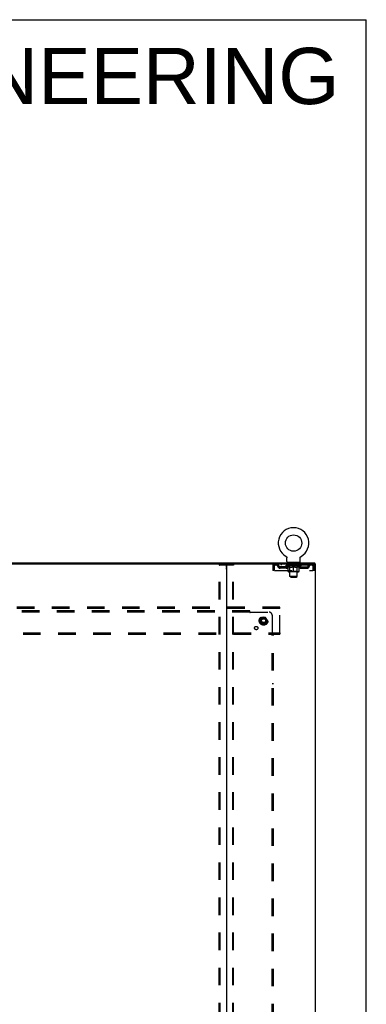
# Model space of a CAD drawing. Header units: inches. Extents: x 0 to 268, y 0 to 174.
# Tile 30 of 30: x 239 to 268, y 91 to 174. Entities that reach past the tile are written whole.
import ezdxf

# ---------------------------------------------------------------- set-up
doc = ezdxf.new("R2010")
doc.units = ezdxf.units.IN
doc.header["$LTSCALE"] = 14.749625
doc.header["$MEASUREMENT"] = 0
doc.linetypes.add('DOT', pattern=[0.2, 0.1, -0.1])
doc.linetypes.add('HIDDEN', pattern=[0.2, 0.1, -0.1])
doc.layers.get('0').update_dxf_attribs({"linetype": 'CONTINUOUS'})
for name, color, linetype in [('DEFAULT_2', 8, 'HIDDEN'), ('DIMENSIONS', 7, 'CONTINUOUS'), ('SUBPANEL', 7, 'CONTINUOUS'), ('WITNESSMARKS', 7, 'CONTINUOUS')]:
    doc.layers.add(name, color=color, linetype=linetype)
doc.styles.get("Standard").update_dxf_attribs({"font": 'arial.ttf'})

msp = doc.modelspace()

# ---------------------------------------------------------------- linework, layer by layer
at = {"color": 7, "linetype": 'Continuous'}
for p, q in [((0, 173.525), (268.175, 173.525)), ((268.175, 0), (268.175, 173.525)), ((261.421, 128.388), (261.42, 128.388)), ((261.42, 128.388), (261.425, 128.385)), ((261.423, 128.386), (261.422, 128.387)), ((261.425, 128.385), (261.429, 128.382)), ((261.429, 128.382), (261.433, 128.379)), ((261.433, 128.379), (261.437, 128.376)), ((261.437, 128.376), (261.441, 128.373)), ((261.441, 128.373), (261.445, 128.37)), ((261.445, 128.37), (261.449, 128.366)), ((261.449, 128.367), (261.452, 128.363)), ((262.659, 128.363), (262.663, 128.367)), ((262.663, 128.366), (262.666, 128.37)), ((262.666, 128.37), (262.67, 128.373)), ((262.67, 128.373), (262.674, 128.376)), ((262.674, 128.376), (262.678, 128.379)), ((262.678, 128.379), (262.682, 128.382)), ((262.682, 128.382), (262.687, 128.385)), ((262.682, 128.382), (262.684, 128.383)), ((262.687, 128.385), (262.691, 128.388)), ((262.69, 128.387), (262.688, 128.386)), ((193.62, 127.745), (256.45, 127.745)), ((261.452, 128.363), (261.456, 128.359)), ((261.456, 128.359), (261.459, 128.355)), ((261.459, 128.355), (261.463, 128.351)), ((261.462, 128.352), (261.466, 128.347)), ((261.465, 128.348), (261.468, 128.343)), ((261.468, 128.343), (261.471, 128.339)), ((261.471, 128.339), (261.474, 128.335)), ((261.474, 128.335), (261.476, 128.33)), ((261.476, 128.33), (261.479, 128.326)), ((261.479, 128.326), (261.481, 128.321)), ((261.481, 128.321), (261.483, 128.316)), ((261.483, 128.316), (261.485, 128.312)), ((261.485, 128.312), (261.486, 128.307)), ((261.486, 128.307), (261.488, 128.302)), ((261.488, 128.302), (261.489, 128.297)), ((261.489, 128.297), (261.49, 128.292)), ((261.49, 128.292), (261.491, 128.287)), ((261.491, 128.287), (261.492, 128.282)), ((261.492, 128.282), (261.492, 128.277)), ((261.493, 128.267), (261.493, 128.263)), ((261.493, 127.948), (261.493, 128.263)), ((261.556, 127.879), (261.556, 127.849)), ((262.556, 127.879), (261.556, 127.879)), ((262.556, 127.879), (262.556, 127.849)), ((262.618, 127.948), (262.618, 128.263)), ((262.619, 128.277), (262.62, 128.282)), ((262.619, 128.272), (262.619, 128.277)), ((262.62, 128.287), (262.621, 128.292)), ((262.62, 128.282), (262.62, 128.287)), ((262.621, 128.292), (262.622, 128.297)), ((262.622, 128.297), (262.624, 128.302)), ((262.624, 128.302), (262.625, 128.307)), ((262.625, 128.307), (262.627, 128.312)), ((262.627, 128.312), (262.629, 128.316)), ((262.629, 128.316), (262.631, 128.321)), ((262.631, 128.321), (262.633, 128.326)), ((262.633, 128.326), (262.635, 128.33)), ((262.635, 128.33), (262.638, 128.335)), ((262.638, 128.335), (262.64, 128.339)), ((262.64, 128.339), (262.643, 128.343)), ((262.643, 128.343), (262.646, 128.348)), ((262.646, 128.347), (262.649, 128.352)), ((262.649, 128.351), (262.652, 128.355)), ((262.652, 128.355), (262.656, 128.359)), ((262.656, 128.359), (262.659, 128.363)), ((263.849, 127.745), (263.82, 127.745)), ((263.858, 127.745), (263.858, 127.849))]:
    msp.add_line(p, q, dxfattribs=at)
at = {"color": 3, "linetype": 'Continuous'}
for p, q in [((186.212, 127.849), (263.858, 127.849)), ((256.41, 127.705), (256.41, 47.993)), ((256.45, 127.745), (263.82, 127.745)), ((263.849, 127.745), (263.91, 127.745)), ((263.91, 47.953), (263.91, 127.745))]:
    msp.add_line(p, q, dxfattribs=at)
at = {"color": 7, "linetype": 'Continuous'}
for points in [[(261.492, 128.277), (261.493, 128.272), (261.493, 128.267)], [(262.618, 128.263), (262.618, 128.267), (262.619, 128.272)], [(262.618, 128.263), (262.618, 128.267), (262.619, 128.272)]]:
    msp.add_lwpolyline(points, dxfattribs=at)
msp.add_circle((262.056, 129.507), 0.688, dxfattribs=at)
for centre, radius, start, end in [((262.056, 129.507), 1.288, 299.50527, 240.49473), ((256.37, 127.705), 0.04, 0, 90), ((261.562, 127.948), 0.069, 180, 265), ((262.549, 127.948), 0.069, 275, 360)]:
    msp.add_arc(centre, radius, start, end, dxfattribs=at)
at = {"color": 3, "linetype": 'Continuous'}
msp.add_arc((256.45, 127.705), 0.04, 90, 180, dxfattribs=at)
at = {"layer": 'DEFAULT_2', "color": 8, "linetype": 'HIDDEN'}
for p, q in [((261.42, 128.388), (261.42, 128.388)), ((261.428, 128.383), (261.429, 128.382)), ((262.691, 128.388), (262.691, 128.388)), ((255.806, 48.067), (255.806, 127.632)), ((255.827, 127.662), (256.992, 127.662)), ((255.879, 48.067), (255.879, 127.632)), ((256.94, 48.067), (256.94, 127.632)), ((257.014, 48.067), (257.014, 127.632)), ((260.306, 127.578), (260.306, 127.183)), ((260.306, 127.578), (260.41, 127.578)), ((260.41, 127.578), (260.41, 127.183)), ((260.44, 127.183), (260.44, 127.578)), ((260.473, 127.745), (260.473, 127.641)), ((263.639, 127.641), (260.473, 127.641)), ((261.024, 127.745), (261.024, 127.641)), ((261.422, 127.595), (261.422, 127.641)), ((262.689, 127.595), (261.422, 127.595)), ((261.582, 127.483), (261.422, 127.595)), ((261.432, 127.635), (261.432, 127.641)), ((261.441, 127.632), (261.441, 127.635)), ((261.441, 127.632), (262.671, 127.632)), ((261.45, 127.632), (261.45, 127.635)), ((261.451, 127.632), (261.451, 127.635)), ((261.461, 127.635), (261.461, 127.641)), ((261.477, 127.632), (261.477, 127.635)), ((261.479, 127.632), (261.479, 127.635)), ((261.507, 127.635), (261.507, 127.641)), ((261.522, 127.632), (261.522, 127.635)), ((261.524, 127.632), (261.524, 127.635)), ((261.729, 127.635), (261.527, 127.635)), ((261.571, 127.635), (261.571, 127.641)), ((261.572, 127.632), (261.572, 127.635)), ((261.573, 127.632), (261.573, 127.635)), ((261.576, 127.632), (261.576, 127.635)), ((261.583, 127.632), (261.583, 127.635)), ((261.583, 127.632), (261.583, 127.635)), ((261.586, 127.632), (261.586, 127.635)), ((261.59, 127.632), (261.59, 127.636)), ((261.594, 127.632), (261.594, 127.635)), ((261.608, 127.632), (261.608, 127.635)), ((261.618, 127.641), (261.618, 127.745)), ((261.626, 127.632), (261.626, 127.635)), ((261.627, 127.632), (261.627, 127.637)), ((261.647, 127.632), (261.647, 127.635)), ((261.649, 127.635), (261.649, 127.641)), ((261.653, 127.879), (261.653, 127.849)), ((261.658, 127.632), (261.658, 127.635)), ((261.662, 127.632), (261.662, 127.635)), ((261.672, 127.632), (261.672, 127.635)), ((261.683, 127.632), (261.683, 127.639)), ((261.691, 127.789), (261.691, 127.869)), ((261.699, 127.632), (261.699, 127.635)), ((261.761, 127.779), (261.701, 127.779)), ((261.702, 127.632), (261.702, 127.635)), ((261.729, 127.632), (261.729, 127.635)), ((261.796, 127.635), (261.734, 127.635)), ((261.739, 127.635), (261.739, 127.641)), ((261.743, 127.123), (261.743, 127.592)), ((261.746, 127.632), (261.746, 127.635)), ((261.751, 127.632), (261.751, 127.635)), ((261.756, 126.698), (261.756, 127.769)), ((261.757, 127.632), (261.757, 127.64)), ((261.761, 127.632), (261.761, 127.635)), ((261.772, 127.632), (261.772, 127.635)), ((261.796, 127.632), (261.796, 127.635)), ((261.871, 127.635), (261.812, 127.635)), ((261.832, 127.632), (261.832, 127.635)), ((261.839, 127.635), (261.839, 127.641)), ((261.843, 127.632), (261.843, 127.635)), ((261.845, 127.632), (261.845, 127.641)), ((261.848, 127.632), (261.848, 127.635)), ((261.855, 127.632), (261.855, 127.635)), ((261.871, 127.632), (261.871, 127.635)), ((261.951, 127.635), (261.897, 127.635)), ((261.91, 127.632), (261.91, 127.635)), ((261.941, 127.635), (262.019, 127.639)), ((261.946, 127.635), (261.946, 127.641)), ((261.946, 127.635), (261.946, 127.641)), ((261.946, 127.641), (261.946, 127.641)), ((261.946, 127.632), (261.946, 127.635)), ((261.95, 127.632), (261.95, 127.635)), ((261.951, 127.632), (261.951, 127.635)), ((261.952, 127.632), (261.952, 127.635)), ((261.987, 127.635), (262.051, 127.635)), ((261.992, 127.632), (261.992, 127.635)), ((261.998, 127.635), (261.998, 127.638)), ((262.019, 127.635), (262.019, 127.639)), ((262.035, 127.632), (262.035, 127.635)), ((262.053, 127.635), (262.053, 127.635)), ((262.053, 127.632), (262.053, 127.635)), ((262.053, 127.632), (262.053, 127.635)), ((262.056, 127.635), (262.056, 127.641)), ((262.056, 127.641), (262.17, 127.635)), ((262.058, 127.632), (262.058, 127.635)), ((262.058, 127.632), (262.058, 127.635)), ((262.058, 127.635), (262.058, 127.635)), ((262.077, 127.632), (262.077, 127.635)), ((262.077, 127.635), (262.125, 127.635)), ((262.119, 127.632), (262.119, 127.635)), ((262.16, 127.632), (262.16, 127.635)), ((262.16, 127.632), (262.16, 127.635)), ((262.16, 127.635), (262.215, 127.635)), ((262.161, 127.632), (262.161, 127.635)), ((262.165, 127.641), (262.166, 127.641)), ((262.165, 127.635), (262.165, 127.641)), ((262.165, 127.632), (262.165, 127.635)), ((262.166, 127.635), (262.166, 127.641)), ((262.202, 127.632), (262.202, 127.635)), ((262.241, 127.632), (262.241, 127.635)), ((262.241, 127.635), (262.3, 127.635)), ((262.256, 127.632), (262.256, 127.635)), ((262.264, 127.632), (262.264, 127.635)), ((262.266, 127.632), (262.266, 127.641)), ((262.269, 127.632), (262.269, 127.635)), ((262.272, 127.635), (262.272, 127.641)), ((262.28, 127.632), (262.28, 127.635)), ((262.316, 127.632), (262.316, 127.635)), ((262.316, 127.635), (262.378, 127.635)), ((262.34, 127.632), (262.34, 127.635)), ((262.411, 127.779), (262.351, 127.779)), ((262.351, 127.632), (262.351, 127.635)), ((262.355, 127.632), (262.355, 127.64)), ((262.356, 126.698), (262.356, 127.769)), ((262.361, 127.632), (262.361, 127.635)), ((262.366, 127.632), (262.366, 127.635)), ((262.368, 127.123), (262.368, 127.592)), ((262.372, 127.635), (262.372, 127.641)), ((262.383, 127.632), (262.383, 127.635)), ((262.383, 127.635), (262.584, 127.635)), ((262.41, 127.632), (262.41, 127.635)), ((262.413, 127.632), (262.413, 127.635)), ((262.421, 127.789), (262.421, 127.869)), ((262.428, 127.632), (262.428, 127.639)), ((262.44, 127.632), (262.44, 127.635)), ((262.449, 127.632), (262.449, 127.635)), ((262.453, 127.632), (262.453, 127.635)), ((262.459, 127.879), (262.459, 127.849)), ((262.463, 127.635), (262.463, 127.641)), ((262.464, 127.632), (262.464, 127.635)), ((262.485, 127.632), (262.485, 127.637)), ((262.485, 127.632), (262.485, 127.635)), ((262.493, 127.641), (262.493, 127.745)), ((262.503, 127.632), (262.503, 127.635)), ((262.517, 127.632), (262.517, 127.635)), ((262.522, 127.632), (262.522, 127.636)), ((262.525, 127.632), (262.525, 127.635)), ((262.529, 127.632), (262.529, 127.635)), ((262.529, 127.632), (262.529, 127.635)), ((262.53, 127.483), (262.689, 127.595)), ((262.536, 127.632), (262.536, 127.635)), ((262.539, 127.632), (262.539, 127.635)), ((262.539, 127.632), (262.539, 127.635)), ((262.541, 127.635), (262.541, 127.641)), ((262.587, 127.632), (262.587, 127.635)), ((262.59, 127.632), (262.59, 127.635)), ((262.604, 127.635), (262.604, 127.641)), ((262.633, 127.632), (262.633, 127.635)), ((262.635, 127.632), (262.635, 127.635)), ((262.651, 127.635), (262.651, 127.641)), ((262.661, 127.632), (262.661, 127.635)), ((262.662, 127.632), (262.662, 127.635)), ((262.671, 127.632), (262.671, 127.635)), ((262.679, 127.635), (262.679, 127.641)), ((262.689, 127.595), (262.689, 127.641)), ((263.087, 127.745), (263.087, 127.641)), ((263.639, 127.745), (263.639, 127.641)), ((263.672, 127.578), (263.672, 127.183)), ((263.806, 127.578), (263.702, 127.578)), ((263.702, 127.183), (263.702, 127.578)), ((263.806, 127.183), (263.806, 127.578)), ((260.41, 127.183), (260.306, 127.183)), ((260.44, 127.183), (263.672, 127.183)), ((260.941, 127.39), (260.941, 127.494)), ((261.424, 127.494), (260.941, 127.494)), ((261.424, 127.39), (260.941, 127.39)), ((261.191, 127.39), (261.191, 127.494)), ((261.582, 127.483), (261.592, 127.483)), ((261.592, 127.12), (261.592, 127.527)), ((262.482, 127.083), (261.629, 127.083)), ((261.743, 127.123), (261.703, 127.083)), ((261.735, 127.483), (261.914, 127.483)), ((262.368, 127.123), (261.743, 127.123)), ((262.056, 127.083), (262.056, 127.527)), ((262.197, 127.483), (262.377, 127.483)), ((262.368, 127.123), (262.408, 127.083)), ((262.519, 127.12), (262.519, 127.527)), ((262.519, 127.483), (262.53, 127.483)), ((262.687, 127.494), (263.17, 127.494)), ((262.687, 127.39), (263.17, 127.39)), ((262.92, 127.39), (262.92, 127.494)), ((263.17, 127.39), (263.17, 127.494)), ((263.806, 127.183), (263.702, 127.183)), ((262.356, 126.698), (261.756, 126.698)), ((261.825, 126.629), (261.756, 126.698)), ((261.825, 126.629), (262.287, 126.629)), ((262.287, 126.629), (262.356, 126.698)), ((260.91, 124.099), (189.16, 124.099)), ((260.91, 123.995), (189.16, 123.995)), ((260.91, 123.995), (260.91, 124.099)), ((260.91, 121.953), (260.91, 123.995)), ((259.372, 123.247), (259.217, 122.979)), ((259.217, 122.969), (259.372, 122.702)), ((259.689, 123.252), (259.38, 123.252)), ((259.689, 122.697), (259.38, 122.697)), ((259.852, 122.979), (259.698, 123.247)), ((259.698, 122.702), (259.852, 122.969)), ((189.16, 121.953), (260.91, 121.953)), ((189.16, 121.849), (260.91, 121.849)), ((260.91, 121.953), (260.91, 121.849))]:
    msp.add_line(p, q, dxfattribs=at)
for points in [[(255.806, 127.632), (255.807, 127.64), (255.809, 127.647), (255.812, 127.653), (255.816, 127.658), (255.821, 127.661), (255.827, 127.662)], [(255.901, 127.662), (255.895, 127.661), (255.89, 127.658), (255.886, 127.653), (255.882, 127.647), (255.88, 127.64), (255.879, 127.632)], [(256.94, 127.632), (256.939, 127.64), (256.937, 127.647), (256.934, 127.653), (256.929, 127.658), (256.925, 127.661), (256.919, 127.662)], [(256.992, 127.662), (256.998, 127.661), (257.003, 127.658), (257.007, 127.653), (257.011, 127.647), (257.013, 127.64), (257.014, 127.632)], [(260.473, 127.745), (260.47, 127.744), (260.468, 127.741), (260.466, 127.736), (260.463, 127.729), (260.461, 127.72), (260.459, 127.709), (260.456, 127.697), (260.454, 127.683), (260.452, 127.667), (260.449, 127.651), (260.447, 127.634), (260.444, 127.616), (260.442, 127.597), (260.44, 127.578)], [(260.473, 127.641), (260.47, 127.641), (260.468, 127.64), (260.466, 127.638), (260.463, 127.635), (260.461, 127.632), (260.459, 127.628), (260.456, 127.623), (260.454, 127.618), (260.452, 127.612), (260.449, 127.606), (260.447, 127.599), (260.444, 127.592), (260.442, 127.586), (260.44, 127.578)], [(263.643, 127.741), (263.641, 127.744), (263.639, 127.745)], [(263.651, 127.632), (263.648, 127.635), (263.646, 127.638), (263.643, 127.64), (263.641, 127.641), (263.639, 127.641)], [(263.643, 127.741), (263.646, 127.736), (263.648, 127.729), (263.651, 127.72), (263.653, 127.709), (263.655, 127.697), (263.658, 127.683), (263.66, 127.667), (263.662, 127.651), (263.665, 127.634), (263.667, 127.616), (263.669, 127.597), (263.672, 127.578)], [(263.651, 127.632), (263.653, 127.628), (263.655, 127.623), (263.658, 127.618), (263.66, 127.612), (263.662, 127.606), (263.665, 127.599), (263.667, 127.592), (263.669, 127.586), (263.672, 127.578)], [(261.742, 127.483), (261.717, 127.488), (261.693, 127.493), (261.668, 127.5), (261.643, 127.508), (261.618, 127.517), (261.592, 127.527)], [(261.592, 127.526), (261.617, 127.516), (261.641, 127.508), (261.665, 127.5), (261.688, 127.493), (261.711, 127.488), (261.735, 127.483)], [(262.056, 127.527), (262.03, 127.517), (262.004, 127.508), (261.979, 127.5), (261.954, 127.493), (261.929, 127.488), (261.905, 127.483)], [(261.914, 127.483), (261.938, 127.488), (261.961, 127.493), (261.984, 127.5), (262.008, 127.507), (262.032, 127.516), (262.056, 127.525)], [(262.207, 127.483), (262.182, 127.488), (262.157, 127.493), (262.132, 127.5), (262.107, 127.508), (262.081, 127.517), (262.056, 127.527)], [(262.056, 127.525), (262.08, 127.516), (262.104, 127.507), (262.127, 127.5), (262.151, 127.493), (262.174, 127.488), (262.197, 127.483)], [(262.519, 127.527), (262.493, 127.517), (262.468, 127.508), (262.443, 127.5), (262.418, 127.493), (262.394, 127.488), (262.369, 127.483)], [(262.377, 127.483), (262.4, 127.488), (262.424, 127.494), (262.447, 127.5), (262.471, 127.508), (262.495, 127.516), (262.519, 127.526)]]:
    msp.add_lwpolyline(points, dxfattribs=at)
for radius in [0.372, 0.356, 0.312, 0.204, 0.188, 0.183, 0.165]:
    msp.add_circle((259.535, 122.974), radius, dxfattribs=at)
at = {"layer": 'DEFAULT_2', "color": 8, "linetype": 'DOT'}
msp.add_circle((259.535, 122.974), 0.17, dxfattribs=at)
at = {"layer": 'DEFAULT_2', "color": 8, "linetype": 'HIDDEN'}
for centre, radius, start, end in [((260.473, 127.578), 0.167, 90, 180), ((260.473, 127.578), 0.063, 90, 180), ((260.652, 127.578), 0.167, 8.07163, 90), ((260.653, 127.579), 0.0625, 7.98631, 90), ((260.941, 127.619), 0.229, 187.98631, 270), ((260.941, 127.619), 0.125, 188.07163, 270), ((261.424, 127.619), 0.125, 270, 351.92837), ((261.424, 127.619), 0.229, 270, 352.01369), ((261.713, 127.578), 0.167, 90, 171.92837), ((261.562, 127.948), 0.069, 265, 270), ((261.713, 127.579), 0.0625, 90, 172.01369), ((261.681, 127.869), 0.01, 0, 90), ((261.701, 127.789), 0.01, 180, 270), ((261.703, 127.592), 0.0398, 0, 90), ((261.746, 127.769), 0.01, 0, 90), ((262.366, 127.769), 0.01, 90, 180), ((262.408, 127.592), 0.0398, 90, 180), ((262.398, 127.578), 0.167, 8.07163, 90), ((262.399, 127.579), 0.0625, 7.98631, 90), ((262.411, 127.789), 0.01, 270, 360), ((262.431, 127.869), 0.01, 90, 180), ((262.687, 127.619), 0.229, 187.98631, 270), ((262.549, 127.948), 0.069, 270, 275), ((262.687, 127.619), 0.125, 188.07163, 270), ((263.17, 127.619), 0.125, 270, 351.92837), ((263.17, 127.619), 0.229, 270, 352.01369), ((263.459, 127.578), 0.167, 90, 171.92837), ((263.459, 127.579), 0.0625, 90, 172.01369), ((263.639, 127.578), 0.167, 0, 90), ((263.639, 127.578), 0.063, 0, 90), ((261.629, 127.12), 0.0371, 180, 270), ((262.482, 127.12), 0.0371, 270, 360), ((259.226, 122.974), 0.01, 150.01268, 209.98829), ((259.38, 123.242), 0.01, 90.01235, 149.98915), ((259.38, 122.707), 0.01, 210.01204, 269.98872), ((259.689, 123.242), 0.01, 30.01204, 89.98872), ((259.689, 122.707), 0.01, 270.01235, 329.98915), ((259.844, 122.974), 0.01, 330.01268, 29.98829)]:
    msp.add_arc(centre, radius, start, end, dxfattribs=at)
for centre, major_axis, ratio, start_param, end_param in [((262.056, 127.641), (0.633, 0.007), 0.05963, 2.96643, 3.140963), ((261.403, 127.63), (0.198, 0), 0.060556, 0.430652, 1.470503), ((262.056, 127.641), (0.633, 0), 0.060556, -3.141593, -2.96706), ((261.403, 127.623), (0.198, 0.002), 0.05963, 1.376596, 1.469874), ((262.056, 127.641), (0.633, 0.013), 0.05688, 2.791345, 2.965878), ((261.378, 127.63), (0.198, 0.002), 0.05963, 0.25549, 1.295341), ((261.447, 127.63), (0.198, -0.002), 0.05963, 0.605815, 1.645666), ((262.056, 127.641), (0.633, -0.007), 0.05963, -2.96643, -2.791898), ((261.447, 127.623), (0.198, 0), 0.060556, 1.551758, 1.645036), ((261.378, 127.623), (0.198, 0.004), 0.05688, 1.20151, 1.294789), ((261.448, 127.625), (0.164, 0.002), 0.05963, 1.065228, 1.614276), ((261.428, 127.625), (0.164, 0.003), 0.05688, 0.890143, 1.43919), ((261.486, 127.625), (0.164, 0), 0.060556, 1.240391, 1.789438), ((262.056, 127.641), (0.633, 0.019), 0.052395, 2.616403, 2.790936), ((261.375, 127.63), (0.198, 0.004), 0.05688, 0.080405, 1.120256), ((261.509, 127.63), (0.198, -0.004), 0.05688, 0.7809, 1.820751), ((262.056, 127.641), (0.633, -0.013), 0.05688, -2.791345, -2.616812), ((261.509, 127.623), (0.198, -0.002), 0.05963, 1.72692, 1.820198), ((261.375, 127.623), (0.198, 0.006), 0.052395, 1.026568, 1.119847), ((261.428, 127.625), (0.164, 0.005), 0.052395, 0.715201, 1.264248), ((261.542, 127.625), (0.164, -0.002), 0.05963, 1.415553, 1.9646), ((262.056, 127.641), (0.633, 0.025), 0.046319, 2.441654, 2.616187), ((261.589, 127.63), (0.198, -0.006), 0.052395, 0.955842, 1.995693), ((262.056, 127.641), (0.633, -0.019), 0.052395, -2.616403, -2.44187), ((261.392, 127.63), (0.198, 0.006), 0.052395, -0.094537, 0.945314), ((261.589, 127.623), (0.198, -0.004), 0.05688, 1.902006, 1.995284), ((261.392, 127.623), (0.198, 0.008), 0.046319, 0.851819, 0.945098), ((261.446, 127.625), (0.164, 0.006), 0.046319, 0.540452, 1.089499), ((261.613, 127.625), (0.164, -0.003), 0.05688, 1.590638, 2.139686), ((262.056, 127.641), (0.633, 0.029), 0.038841, 2.267123, 2.441656), ((261.682, 127.63), (0.198, -0.008), 0.046319, 1.130591, 2.170442), ((261.429, 127.63), (0.198, 0.008), 0.046319, -0.269286, 0.770565), ((262.056, 127.641), (0.633, -0.025), 0.046319, -2.441654, -2.267121), ((261.682, 127.623), (0.198, -0.006), 0.052395, 2.076947, 2.170226), ((261.429, 127.623), (0.198, 0.009), 0.038841, 0.677289, 0.770567), ((261.483, 127.625), (0.164, 0.008), 0.038841, 0.365921, 0.914969), ((261.697, 127.625), (0.164, -0.005), 0.052395, 1.76558, 2.314627), ((262.056, 127.641), (0.633, 0.033), 0.030195, 2.09281, 2.267343), ((261.787, 127.63), (0.198, -0.009), 0.038841, 1.305122, 2.344973), ((261.485, 127.63), (0.198, 0.009), 0.038841, -0.443817, 0.596034), ((262.056, 127.641), (0.633, -0.029), 0.038841, -2.267123, -2.092591), ((261.787, 127.623), (0.198, -0.008), 0.046319, 2.251696, 2.344975), ((261.485, 127.623), (0.198, 0.01), 0.030195, 0.502975, 0.596254), ((261.537, 127.625), (0.164, 0.009), 0.030195, 0.191608, 0.740655), ((261.793, 127.625), (0.164, -0.006), 0.046319, 1.940329, 2.489376), ((261.558, 127.63), (0.198, 0.01), 0.030195, -0.61813, 0.421721), ((262.056, 127.641), (0.633, 0.036), 0.020645, 1.918687, 2.09322), ((261.9, 127.63), (0.198, -0.01), 0.030195, 1.479435, 2.519286), ((262.056, 127.641), (0.633, -0.033), 0.030195, -2.09281, -1.918277), ((261.9, 127.623), (0.198, -0.009), 0.038841, 2.426227, 2.519505), ((261.558, 127.623), (0.198, 0.011), 0.020645, 0.328852, 0.422131), ((261.607, 127.625), (0.164, 0.009), 0.020645, 0.017485, 0.566532), ((261.896, 127.625), (0.164, -0.008), 0.038841, 2.11486, 2.663907), ((261.647, 127.63), (0.198, 0.011), 0.020645, -0.792253, 0.247598), ((262.056, 127.641), (0.633, 0.038), 0.010478, 1.744704, 1.919237), ((262.018, 127.63), (0.198, -0.011), 0.020645, 1.653558, 2.693409), ((262.056, 127.641), (0.633, -0.036), 0.020645, -1.918687, -1.744154), ((262.018, 127.623), (0.198, -0.01), 0.030195, 2.60054, 2.693819), ((261.647, 127.623), (0.198, 0.012), 0.010478, 0.154869, 0.248148), ((261.691, 127.625), (0.164, 0.01), 0.010478, 6.126688, 6.675735), ((262.005, 127.625), (0.164, -0.009), 0.030195, 2.289173, 2.83822), ((261.748, 127.63), (0.198, 0.012), 0.010478, -0.966236, -0.000846), ((262.136, 127.63), (0.198, -0.012), 0.010478, 1.827541, 2.867392), ((262.056, 127.641), (0.633, -0.038), 0.010478, -1.744704, -1.570171), ((262.136, 127.623), (0.198, -0.011), 0.020645, 2.774664, 2.867942), ((262.114, 127.625), (0.164, -0.009), 0.020645, 2.463296, 3.012344), ((261.975, 127.63), (0.198, 0.012), 0.010478, 0.274201, 1.314052), ((261.889, 127.625), (0.164, 0.01), 0.010478, -0.000298, 0.504314), ((261.859, 127.623), (0.198, 0.012), 0.010478, 0.192946, 0.399283), ((262.056, 127.641), (0.633, 0.038), 0.010478, -1.578586, -1.396888), ((262.253, 127.623), (0.198, -0.012), 0.010478, 2.948646, 3.041925), ((262.223, 127.625), (0.164, -0.01), 0.010478, 2.637279, 3.142076), ((262.094, 127.63), (0.198, 0.011), 0.020645, 0.448184, 1.488034), ((261.997, 127.625), (0.164, 0.009), 0.020645, 0.129249, 0.678296), ((261.975, 127.623), (0.198, 0.011), 0.020645, 0.273651, 0.366929), ((262.363, 127.63), (0.198, -0.012), 0.010478, -3.140747, -2.175357), ((262.056, 127.641), (0.633, 0.036), 0.020645, -1.397439, -1.222906), ((262.056, 127.641), (0.633, -0.038), 0.010478, 1.222355, 1.396888), ((262.212, 127.63), (0.198, 0.01), 0.030195, 0.622307, 1.662158), ((262.107, 127.625), (0.164, 0.009), 0.030195, 0.303372, 0.852419), ((262.42, 127.625), (0.164, -0.01), 0.010478, 2.749043, 3.29809), ((262.464, 127.63), (0.198, -0.011), 0.020645, 2.893995, 3.933846), ((262.094, 127.623), (0.198, 0.01), 0.030195, 0.447774, 0.541052), ((262.464, 127.623), (0.198, -0.012), 0.010478, 2.893445, 2.986723), ((262.056, 127.641), (0.633, 0.033), 0.030195, -1.223315, -1.048783), ((262.056, 127.641), (0.633, -0.036), 0.020645, 1.048373, 1.222906), ((262.325, 127.63), (0.198, 0.009), 0.038841, 0.79662, 1.836471), ((262.215, 127.625), (0.164, 0.008), 0.038841, 0.477686, 1.026733), ((262.504, 127.625), (0.164, -0.009), 0.020645, 2.57506, 3.124108), ((262.553, 127.63), (0.198, -0.01), 0.030195, 2.719872, 3.759723), ((262.429, 127.63), (0.198, 0.008), 0.046319, 0.971151, 2.011002), ((262.212, 127.623), (0.198, 0.009), 0.038841, 0.622087, 0.715366), ((262.553, 127.623), (0.198, -0.011), 0.020645, 2.719462, 2.812741), ((262.056, 127.641), (0.633, 0.029), 0.038841, -1.049002, -0.874469), ((262.056, 127.641), (0.633, -0.033), 0.030195, 0.87425, 1.048783), ((262.319, 127.625), (0.164, 0.006), 0.046319, 0.652216, 1.201263), ((262.523, 127.63), (0.198, 0.006), 0.052395, 1.1459, 2.185751), ((262.574, 127.625), (0.164, -0.009), 0.030195, 2.400937, 2.949985), ((262.627, 127.63), (0.198, -0.009), 0.038841, 2.545558, 3.585409), ((262.414, 127.625), (0.164, 0.005), 0.052395, 0.826965, 1.376012), ((262.325, 127.623), (0.198, 0.008), 0.046319, 0.796618, 0.889896), ((262.627, 127.623), (0.198, -0.01), 0.030195, 2.545339, 2.638617), ((262.602, 127.63), (0.198, 0.004), 0.05688, 1.320842, 2.360692), ((262.056, 127.641), (0.633, 0.025), 0.046319, -0.874471, -0.699939), ((262.056, 127.641), (0.633, -0.029), 0.038841, 0.699936, 0.874469), ((262.683, 127.63), (0.198, -0.008), 0.046319, 2.371028, 3.410879), ((262.629, 127.625), (0.164, -0.008), 0.038841, 2.226624, 2.775671), ((262.665, 127.63), (0.198, 0.002), 0.05963, 1.495927, 2.535778), ((262.499, 127.625), (0.164, 0.003), 0.05688, 1.001907, 1.550954), ((262.72, 127.63), (0.198, -0.006), 0.052395, 2.196279, 3.23613), ((262.429, 127.623), (0.198, 0.006), 0.052395, 0.971367, 1.064645), ((262.665, 127.625), (0.164, -0.006), 0.046319, 2.052093, 2.601141), ((262.709, 127.63), (0.198, 0), 0.060556, 1.671089, 2.71094), ((262.683, 127.623), (0.198, -0.009), 0.038841, 2.371026, 2.464304), ((262.737, 127.63), (0.198, -0.004), 0.05688, 2.021337, 3.061188), ((262.056, 127.641), (0.633, 0.019), 0.052395, -0.699723, -0.52519), ((262.056, 127.641), (0.633, -0.025), 0.046319, 0.525406, 0.699939), ((262.733, 127.63), (0.198, -0.002), 0.05963, 1.846251, 2.886102), ((262.57, 127.625), (0.164, 0.002), 0.05963, 1.176993, 1.72604), ((262.684, 127.625), (0.164, -0.005), 0.052395, 1.877344, 2.426392), ((262.625, 127.625), (0.164, 0), 0.060556, 1.352155, 1.901202), ((262.683, 127.625), (0.164, -0.003), 0.05688, 1.702402, 2.25145), ((262.663, 127.625), (0.164, -0.002), 0.05963, 1.527317, 2.076364), ((262.523, 127.623), (0.198, 0.004), 0.05688, 1.146309, 1.239587), ((262.72, 127.623), (0.198, -0.008), 0.046319, 2.196495, 2.289773), ((262.056, 127.641), (0.633, 0.013), 0.05688, -0.524781, -0.350248), ((262.056, 127.641), (0.633, -0.019), 0.052395, 0.350657, 0.52519), ((262.602, 127.623), (0.198, 0.002), 0.05963, 1.321394, 1.414673), ((262.737, 127.623), (0.198, -0.006), 0.052395, 2.021746, 2.115024), ((262.056, 127.641), (0.633, 0.007), 0.05963, -0.349695, -0.175162), ((262.056, 127.641), (0.633, -0.013), 0.05688, 0.175715, 0.350248), ((262.665, 127.623), (0.198, 0), 0.060556, 1.496556, 1.589835), ((262.733, 127.623), (0.198, -0.004), 0.05688, 1.846804, 1.940083), ((262.709, 127.623), (0.198, -0.002), 0.05963, 1.671719, 1.764997), ((262.056, 127.641), (0.633, 0), 0.060556, -0.174533, 0), ((262.056, 127.641), (0.633, -0.007), 0.05963, 0.000629, 0.175162)]:
    msp.add_ellipse(centre, major_axis=major_axis, ratio=ratio, start_param=start_param, end_param=end_param, dxfattribs=at)
at = {"layer": 'SUBPANEL', "color": 8, "linetype": 'HIDDEN'}
for p, q in [((258.378, 123.818), (191.691, 123.818)), ((258.378, 123.693), (191.691, 123.693)), ((254.253, 123.693), (254.253, 123.818)), ((258.378, 123.652), (258.378, 123.818)), ((258.414, 123.693), (260.003, 123.693)), ((260.253, 123.443), (260.253, 121.854)), ((260.213, 121.818), (260.378, 121.818)), ((260.253, 53.881), (260.253, 121.818)), ((260.272, 121.835), (260.265, 121.842)), ((260.378, 53.881), (260.378, 121.818)), ((260.253, 117.693), (260.378, 117.693))]:
    msp.add_line(p, q, dxfattribs=at)
for points in [[(258.378, 123.732), (258.38, 123.729), (258.382, 123.727), (258.384, 123.725), (258.385, 123.723), (258.387, 123.721), (258.389, 123.719), (258.391, 123.717), (258.392, 123.715), (258.394, 123.714), (258.396, 123.712), (258.401, 123.707)], [(258.378, 123.652), (258.38, 123.653), (258.382, 123.654), (258.384, 123.655), (258.386, 123.656), (258.388, 123.657), (258.389, 123.659), (258.391, 123.66), (258.393, 123.662), (258.394, 123.664), (258.395, 123.666), (258.397, 123.668), (258.398, 123.67), (258.4, 123.672), (258.401, 123.675)], [(258.401, 123.707), (258.403, 123.705), (258.405, 123.703), (258.407, 123.701), (258.409, 123.699), (258.411, 123.697), (258.412, 123.695), (258.414, 123.693)], [(258.401, 123.675), (258.404, 123.68), (258.406, 123.682), (258.407, 123.685), (258.409, 123.687), (258.411, 123.689), (258.412, 123.691), (258.414, 123.693)], [(260.213, 121.818), (260.213, 121.82), (260.214, 121.822), (260.215, 121.824), (260.216, 121.826), (260.217, 121.827), (260.219, 121.829), (260.22, 121.831), (260.222, 121.832), (260.224, 121.834), (260.226, 121.835), (260.228, 121.837), (260.23, 121.838), (260.232, 121.84), (260.235, 121.841), (260.24, 121.844)], [(260.24, 121.844), (260.242, 121.846), (260.245, 121.847), (260.247, 121.849), (260.25, 121.85), (260.252, 121.852), (260.253, 121.854)], [(260.265, 121.842), (260.263, 121.844), (260.261, 121.846), (260.259, 121.848), (260.257, 121.85), (260.255, 121.852), (260.253, 121.854)], [(260.292, 121.818), (260.29, 121.82), (260.287, 121.822), (260.285, 121.823), (260.283, 121.825), (260.281, 121.827), (260.279, 121.829), (260.277, 121.83), (260.276, 121.832), (260.274, 121.834), (260.272, 121.835)]]:
    msp.add_lwpolyline(points, dxfattribs=at)
for centre, radius in [((259.535, 122.974), 0.25), ((258.916, 122.356), 0.141)]:
    msp.add_circle(centre, radius, dxfattribs=at)
msp.add_arc((260.003, 123.443), 0.25, 0, 90, dxfattribs=at)
at = {"layer": 'WITNESSMARKS', "color": 40, "linetype": 'Continuous'}
for p, q in [((256.347, 127.62), (256.472, 127.62)), ((256.347, 127.558), (256.472, 127.558)), ((256.347, 127.495), (256.472, 127.495)), ((256.347, 127.37), (256.472, 127.37))]:
    msp.add_line(p, q, dxfattribs=at)

# ---------------------------------------------------------------- texts
at = {"layer": 'DIMENSIONS', "color": 2, "linetype": 'Continuous', "insert": (206.046, 171.158), "char_height": 4.7325, "width": 119.52641, "attachment_point": 2, "line_spacing_factor": 0.9}
msp.add_mtext('SAGINAW CONTROL & ENGINEERING\\PSCE-N80C7818SS6', dxfattribs=at)

doc.saveas('drawing.dxf')
